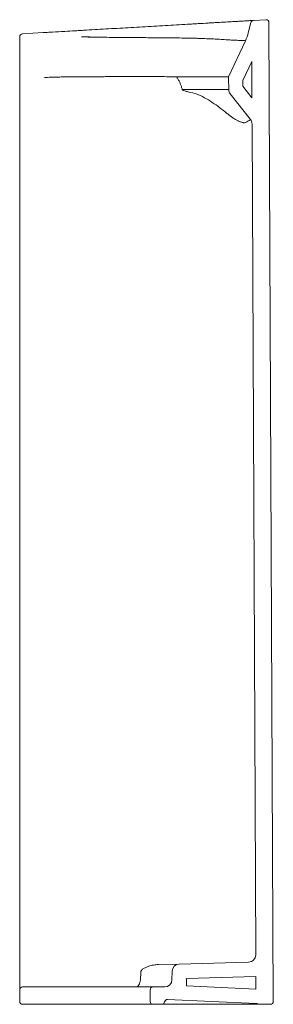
# Model space of a CAD drawing. Header units: millimetres. Extents: x 3771.951 to 3772.126, y 2277.603 to 2278.282.
import ezdxf

# ---------------------------------------------------------------- set-up
doc = ezdxf.new("R2010")
doc.units = ezdxf.units.MM
doc.layers.add('SANINDUSA', color=3, linetype='Continuous')

msp = doc.modelspace()

# ---------------------------------------------------------------- linework, layer by layer
at = {"layer": 'SANINDUSA', "linetype": 'Continuous', "lineweight": 15}
for p, q in [((3772.12075, 2278.28241), (3772.11215, 2278.28191)), ((3772.10856, 2278.27333), (3772.11032, 2278.28039)), ((3772.12584, 2277.60454), (3772.12286, 2278.28042)), ((3771.95085, 2277.61957), (3771.95085, 2278.27064)), ((3771.95274, 2278.27264), (3771.96711, 2278.27347)), ((3772.09501, 2278.24296), (3772.10664, 2278.26791)), ((3772.1048, 2278.24031), (3772.11098, 2278.25356)), ((3772.11109, 2278.22837), (3772.11098, 2278.25356)), ((3772.0951, 2278.23415), (3772.09482, 2278.24205)), ((3772.1048, 2278.23639), (3772.1048, 2278.24031)), ((3772.11109, 2278.22837), (3772.1048, 2278.23642)), ((3772.09615, 2278.23125), (3772.11011, 2278.21338)), ((3772.1137, 2277.6366), (3772.11117, 2278.21033)), ((3772.04655, 2277.62995), (3772.06091, 2277.63033)), ((3772.10883, 2277.63158), (3772.06091, 2277.63033)), ((3772.03434, 2277.62481), (3772.03412, 2277.61944)), ((3772.05594, 2277.61944), (3772.05604, 2277.62542)), ((3772.11377, 2277.62171), (3772.06596, 2277.62046)), ((3772.11381, 2277.61309), (3772.11377, 2277.62171)), ((3771.95085, 2277.61253), (3771.95085, 2277.61957)), ((3772.06587, 2277.61528), (3772.06596, 2277.62046)), ((3772.06587, 2277.61528), (3772.11381, 2277.61309)), ((3771.95085, 2277.60453), (3771.95085, 2277.61253)), ((3771.95285, 2277.61453), (3772.01592, 2277.61453)), ((3772.01592, 2277.61453), (3772.04285, 2277.61453)), ((3772.04085, 2277.60453), (3772.04085, 2277.61253)), ((3772.05094, 2277.61453), (3772.04285, 2277.61453)), ((3772.01592, 2277.60253), (3771.95285, 2277.60253)), ((3772.04285, 2277.60253), (3772.01592, 2277.60253)), ((3772.04891, 2277.60253), (3772.04285, 2277.60253)), ((3772.05294, 2277.60586), (3772.11396, 2277.60307)), ((3772.12384, 2277.60253), (3772.11588, 2277.60253))]:
    msp.add_line(p, q, dxfattribs=at)
at = {"layer": 'SANINDUSA', "linetype": 'Continuous', "lineweight": 15, "flags": 128}
msp.add_lwpolyline([(3772.0308, 2277.61453), (3772.03144, 2277.61462), (3772.03206, 2277.6149), (3772.03263, 2277.61535), (3772.03313, 2277.61596), (3772.03354, 2277.61671), (3772.03385, 2277.61755), (3772.03405, 2277.61848), (3772.03412, 2277.61944)], dxfattribs=at)
at = {"layer": 'SANINDUSA', "linetype": 'Continuous', "lineweight": 15}
for centre, radius, start, end in [((3772.11226, 2278.27991), 0.002, 93.3274, 165.99894), ((3772.12086, 2278.28041), 0.002, 0.25277, 93.3274), ((3771.95285, 2278.27064), 0.002, 93.3274, 180), ((3772.07945, 2278.28059), 0.03, 335, 345.99991), ((3772.06947, 2278.24201), 0.00988, 173.88519, 180.68767), ((3772.09682, 2278.24212), 0.002, 155, 182), ((3772.10009, 2278.23433), 0.005, 182, 218), ((3772.10617, 2278.2103), 0.005, 0.25277, 38), ((3772.1087, 2277.63658), 0.005, 271.5, 0.25277), ((3772.06104, 2277.62533), 0.005, 91.5, 179), ((3772.05094, 2277.61953), 0.005, 270, 359), ((3771.95285, 2277.61253), 0.002, 90, 180), ((3772.04285, 2277.61253), 0.002, 90, 180), ((3771.95285, 2277.60453), 0.002, 180, 270), ((3772.04285, 2277.60453), 0.002, 180, 270), ((3772.04891, 2277.60453), 0.002, 270, 350.43093), ((3772.05285, 2277.60386), 0.002, 87.38259, 170.43093), ((3772.12384, 2277.60453), 0.002, 270, 0.25277)]:
    msp.add_arc(centre, radius, start, end, dxfattribs=at)
for points, knots in [([(3771.98196, 2278.27434), (3771.9843, 2278.27447), (3771.98673, 2278.27461), (3771.98987, 2278.2748), (3771.9905, 2278.27483), (3771.99177, 2278.27491), (3771.9924, 2278.27494), (3771.9943, 2278.27505), (3771.99558, 2278.27513), (3771.9994, 2278.27535), (3772.00196, 2278.2755), (3772.00708, 2278.2758), (3772.00965, 2278.27595), (3772.01738, 2278.2764), (3772.02255, 2278.2767), (3772.03035, 2278.27715), (3772.03296, 2278.2773), (3772.03819, 2278.27761), (3772.04081, 2278.27776), (3772.04606, 2278.27806), (3772.04867, 2278.27822), (3772.05387, 2278.27852), (3772.05646, 2278.27867), (3772.06158, 2278.27897), (3772.06412, 2278.27911), (3772.06724, 2278.2793), (3772.06787, 2278.27933), (3772.06911, 2278.2794), (3772.06973, 2278.27944), (3772.07158, 2278.27955), (3772.07279, 2278.27962), (3772.07636, 2278.27983), (3772.07866, 2278.27996), (3772.08198, 2278.28015), (3772.08306, 2278.28021), (3772.08466, 2278.28031), (3772.08519, 2278.28034), (3772.08623, 2278.2804), (3772.08674, 2278.28043), (3772.08928, 2278.28058), (3772.09118, 2278.28069), (3772.09473, 2278.28089), (3772.09637, 2278.28099), (3772.09788, 2278.28108)], [0, 0, 0, 0, 0.0625, 0.0625, 0.078125, 0.078125, 0.09375, 0.09375, 0.125, 0.125, 0.1875, 0.1875, 0.25, 0.25, 0.375, 0.375, 0.4375, 0.4375, 0.5, 0.5, 0.5625, 0.5625, 0.625, 0.625, 0.6875, 0.6875, 0.703125, 0.703125, 0.71875, 0.71875, 0.75, 0.75, 0.8125, 0.8125, 0.84375, 0.84375, 0.859375, 0.859375, 0.875, 0.875, 0.9375, 0.9375, 1, 1, 1, 1]), ([(3772.09788, 2278.28108), (3772.0991, 2278.28115), (3772.10022, 2278.28121), (3772.10232, 2278.28133), (3772.10329, 2278.28139), (3772.1042, 2278.28144)], [0, 0, 0, 0, 0.5, 0.5, 1, 1, 1, 1]), ([(3772.1042, 2278.28144), (3772.10552, 2278.28152), (3772.10668, 2278.28159), (3772.10817, 2278.28167), (3772.10863, 2278.2817), (3772.10945, 2278.28175), (3772.10983, 2278.28177), (3772.11082, 2278.28183), (3772.11131, 2278.28186), (3772.11198, 2278.2819), (3772.11215, 2278.28191), (3772.11215, 2278.28191)], [0, 0, 0, 0, 0.25, 0.25, 0.375, 0.375, 0.5, 0.5, 0.75, 0.75, 1, 1, 1, 1]), ([(3771.96711, 2278.27347), (3771.96737, 2278.27349), (3771.96763, 2278.2735), (3771.96813, 2278.27353), (3771.96838, 2278.27355), (3771.96861, 2278.27356)], [0, 0, 0, 0, 0.5, 0.5, 1, 1, 1, 1]), ([(3771.99348, 2278.27058), (3771.99348, 2278.27058), (3771.99348, 2278.27058), (3771.99348, 2278.27058), (3771.99362, 2278.27058), (3771.99377, 2278.27057), (3771.99392, 2278.27056), (3771.99414, 2278.27056), (3771.99436, 2278.27055), (3771.99458, 2278.27054), (3771.99464, 2278.27054), (3771.99469, 2278.27053), (3771.99475, 2278.27053), (3771.99479, 2278.27053), (3771.99483, 2278.27053), (3771.99487, 2278.27053)], [-0.00000006, -0.00000006, -0.00000006, -0.00000006, 0, 0, 0, 0.000451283, 0.000451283, 0.000451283, 0.001124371, 0.001124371, 0.001124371, 0.001296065, 0.001296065, 0.001296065, 0.00142067, 0.00142067, 0.00142067, 0.00142067]), ([(3771.99487, 2278.27053), (3771.99559, 2278.27055), (3771.99631, 2278.27058), (3771.9974, 2278.2706), (3771.99776, 2278.27061), (3771.9983, 2278.27062), (3771.99858, 2278.27062), (3771.99885, 2278.27063), (3771.99903, 2278.27063), (3771.99912, 2278.27063), (3771.99921, 2278.27063)], [0, 0, 0, 0, 0.5, 0.5, 0.75, 0.75, 0.875, 0.9375, 0.9375, 1, 1, 1, 1]), ([(3772.0888, 2278.26885), (3772.08745, 2278.26893), (3772.08603, 2278.26901), (3772.08379, 2278.26912), (3772.08303, 2278.26916), (3772.08147, 2278.26923), (3772.08067, 2278.26927), (3772.07823, 2278.26937), (3772.07656, 2278.26943), (3772.07397, 2278.26952), (3772.0731, 2278.26954), (3772.07133, 2278.26958), (3772.07044, 2278.2696), (3772.06864, 2278.26964), (3772.06773, 2278.26966), (3772.06589, 2278.2697), (3772.06496, 2278.26972), (3772.06217, 2278.26976), (3772.06028, 2278.26979), (3772.05742, 2278.26983), (3772.05646, 2278.26985), (3772.05453, 2278.26987), (3772.05356, 2278.26988), (3772.05063, 2278.26992), (3772.04868, 2278.26993), (3772.04278, 2278.26997), (3772.03884, 2278.26999), (3772.03091, 2278.27005), (3772.02694, 2278.27008), (3772.02098, 2278.27013), (3772.01899, 2278.27015), (3772.01502, 2278.27019), (3772.01303, 2278.27022), (3772.00907, 2278.27027), (3772.00709, 2278.2703), (3772.00413, 2278.27034), (3772.00265, 2278.27036), (3772.00093, 2278.27039), (3772.00007, 2278.27041), (3771.9997, 2278.27041), (3771.99945, 2278.27042), (3771.99933, 2278.27042), (3771.9992, 2278.27042)], [0, 0, 0, 0, 0.0625, 0.0625, 0.09375, 0.09375, 0.125, 0.125, 0.1875, 0.1875, 0.21875, 0.21875, 0.25, 0.25, 0.28125, 0.28125, 0.3125, 0.3125, 0.375, 0.375, 0.40625, 0.40625, 0.4375, 0.4375, 0.5, 0.5, 0.625, 0.625, 0.75, 0.75, 0.8125, 0.8125, 0.875, 0.875, 0.9375, 0.9375, 0.96875, 0.984375, 0.992187, 0.996094, 0.996094, 1, 1, 1, 1]), ([(3772.09672, 2278.26838), (3772.09558, 2278.26844), (3772.09436, 2278.2685), (3772.09173, 2278.26866), (3772.09032, 2278.26876), (3772.0888, 2278.26885)], [0, 0, 0, 0, 0.5, 0.5, 1, 1, 1, 1]), ([(3772.10664, 2278.26791), (3772.10664, 2278.26791), (3772.10643, 2278.26792), (3772.10579, 2278.26794), (3772.10552, 2278.26795), (3772.10489, 2278.26798), (3772.10452, 2278.26799), (3772.10326, 2278.26805), (3772.10223, 2278.2681), (3772.09977, 2278.26822), (3772.09834, 2278.2683), (3772.09672, 2278.26838)], [0, 0, 0, 0, 0.25, 0.25, 0.375, 0.375, 0.5, 0.5, 0.75, 0.75, 1, 1, 1, 1]), ([(3771.96792, 2278.24253), (3771.96938, 2278.24258), (3771.97211, 2278.24266), (3771.97593, 2278.24277), (3771.98011, 2278.24286), (3771.98502, 2278.24294), (3771.99058, 2278.24299), (3771.99639, 2278.24302), (3772.00162, 2278.24304), (3772.00622, 2278.24306), (3772.00955, 2278.24307), (3772.01192, 2278.24307), (3772.01318, 2278.24307), (3772.01365, 2278.24307)], [0, 0, 0, 0, 0.0952024, 0.1785828, 0.2502493, 0.3685433, 0.5000317, 0.6144435, 0.7499022, 0.8439216, 0.9169549, 0.9689855, 1, 1, 1, 1]), ([(3772.01365, 2278.24307), (3772.01555, 2278.24307), (3772.01745, 2278.24308), (3772.02125, 2278.24309), (3772.02315, 2278.24309), (3772.02886, 2278.24309), (3772.03266, 2278.24309), (3772.04026, 2278.24309), (3772.04406, 2278.24309), (3772.04976, 2278.24307), (3772.05166, 2278.24307), (3772.05403, 2278.24306), (3772.0545, 2278.24306), (3772.05545, 2278.24305), (3772.05593, 2278.24305), (3772.05735, 2278.24303), (3772.0583, 2278.24302), (3772.05925, 2278.24306)], [0, 0, 0, 0, 0.125, 0.125, 0.25, 0.25, 0.5, 0.5, 0.75, 0.75, 0.875, 0.875, 0.90625, 0.90625, 0.9375, 0.9375, 1, 1, 1, 1]), ([(3772.05959, 2278.24189), (3772.05984, 2278.24164), (3772.06006, 2278.24136), (3772.06046, 2278.24077), (3772.06063, 2278.24046), (3772.06113, 2278.23952), (3772.06142, 2278.23886), (3772.06194, 2278.23754), (3772.06218, 2278.23687), (3772.06263, 2278.23552), (3772.06283, 2278.23484), (3772.06303, 2278.23415)], [0, 0, 0, 0, 0.125, 0.125, 0.25, 0.25, 0.5, 0.5, 0.75, 0.75, 1, 1, 1, 1]), ([(3772.05964, 2278.24306), (3772.06088, 2278.24306), (3772.06211, 2278.24306), (3772.06454, 2278.24306), (3772.06573, 2278.24306), (3772.06924, 2278.24305), (3772.07149, 2278.24305), (3772.07472, 2278.24304), (3772.07577, 2278.24304), (3772.07783, 2278.24303), (3772.07882, 2278.24303), (3772.08167, 2278.24302), (3772.08341, 2278.24302), (3772.08541, 2278.24301), (3772.0858, 2278.24301), (3772.08656, 2278.243), (3772.08693, 2278.243), (3772.08801, 2278.243), (3772.08867, 2278.243), (3772.08991, 2278.24299), (3772.09048, 2278.24299), (3772.09153, 2278.24298), (3772.092, 2278.24298), (3772.09264, 2278.24298), (3772.09284, 2278.24298), (3772.09321, 2278.24297), (3772.09339, 2278.24297), (3772.09387, 2278.24297), (3772.09414, 2278.24297), (3772.09479, 2278.24297), (3772.09501, 2278.24296), (3772.09501, 2278.24296)], [0, 0, 0, 0, 0.0625, 0.0625, 0.125, 0.125, 0.25, 0.25, 0.3125, 0.3125, 0.375, 0.375, 0.5, 0.5, 0.53125, 0.53125, 0.5625, 0.5625, 0.625, 0.625, 0.6875, 0.6875, 0.75, 0.75, 0.78125, 0.78125, 0.8125, 0.8125, 0.875, 0.875, 1, 1, 1, 1]), ([(3772.06303, 2278.23415), (3772.06418, 2278.23415), (3772.06531, 2278.23415), (3772.06754, 2278.23415), (3772.06864, 2278.23415), (3772.07187, 2278.23415), (3772.07393, 2278.23415), (3772.07686, 2278.23415), (3772.07782, 2278.23415), (3772.07968, 2278.23415), (3772.08057, 2278.23415), (3772.08315, 2278.23415), (3772.08472, 2278.23415), (3772.08687, 2278.23415), (3772.08755, 2278.23415), (3772.08851, 2278.23415), (3772.08882, 2278.23415), (3772.08942, 2278.23415), (3772.08971, 2278.23415), (3772.0911, 2278.23415), (3772.09203, 2278.23415), (3772.09317, 2278.23415), (3772.0935, 2278.23415), (3772.09393, 2278.23415), (3772.09407, 2278.23415), (3772.09431, 2278.23415), (3772.09442, 2278.23415), (3772.0949, 2278.23415), (3772.0951, 2278.23415), (3772.0951, 2278.23415)], [0, 0, 0, 0, 0.0625, 0.0625, 0.125, 0.125, 0.25, 0.25, 0.3125, 0.3125, 0.375, 0.375, 0.5, 0.5, 0.5625, 0.5625, 0.59375, 0.59375, 0.625, 0.625, 0.75, 0.75, 0.8125, 0.8125, 0.84375, 0.84375, 0.875, 0.875, 1, 1, 1, 1]), ([(3772.06303, 2278.23415), (3772.06306, 2278.2341), (3772.06309, 2278.23406), (3772.06317, 2278.23399), (3772.06322, 2278.23395), (3772.06335, 2278.23386), (3772.06344, 2278.2338), (3772.06373, 2278.23366), (3772.06392, 2278.23357), (3772.06452, 2278.23334), (3772.06493, 2278.23321), (3772.06615, 2278.23283), (3772.06696, 2278.23261), (3772.06941, 2278.23198), (3772.07104, 2278.2316), (3772.07266, 2278.23125)], [0, 0, 0, 0, 0.015625, 0.015625, 0.03125, 0.03125, 0.0625, 0.0625, 0.125, 0.125, 0.25, 0.25, 0.5, 0.5, 1, 1, 1, 1]), ([(3772.07266, 2278.23125), (3772.07462, 2278.23046), (3772.07651, 2278.22955), (3772.08021, 2278.22755), (3772.08202, 2278.22645), (3772.08553, 2278.22414), (3772.08725, 2278.22292), (3772.09061, 2278.22038), (3772.09226, 2278.21907), (3772.09388, 2278.21772)], [0, 0, 0, 0, 0.25, 0.25, 0.5, 0.5, 0.75, 0.75, 1, 1, 1, 1]), ([(3772.09388, 2278.21772), (3772.09452, 2278.21719), (3772.09516, 2278.21667), (3772.09646, 2278.2157), (3772.0971, 2278.21523), (3772.09838, 2278.21437), (3772.09902, 2278.21396), (3772.09997, 2278.2134), (3772.10028, 2278.21322), (3772.1009, 2278.21288), (3772.1012, 2278.21272), (3772.1018, 2278.21243), (3772.10209, 2278.21229), (3772.10266, 2278.21204), (3772.10294, 2278.21192), (3772.10375, 2278.21162), (3772.10425, 2278.21147), (3772.10493, 2278.21133), (3772.10514, 2278.21129), (3772.10555, 2278.21125), (3772.10573, 2278.21125), (3772.10625, 2278.21128), (3772.10654, 2278.21135), (3772.10677, 2278.21148)], [0, 0, 0, 0, 0.125, 0.125, 0.25, 0.25, 0.375, 0.375, 0.4375, 0.4375, 0.5, 0.5, 0.5625, 0.5625, 0.625, 0.625, 0.75, 0.75, 0.8125, 0.8125, 0.875, 0.875, 1, 1, 1, 1]), ([(3772.10677, 2278.21148), (3772.10788, 2278.2121), (3772.10871, 2278.21258), (3772.10983, 2278.21322), (3772.11011, 2278.21338), (3772.11011, 2278.21338)], [0, 0, 0, 0, 0.5, 0.5, 1, 1, 1, 1]), ([(3772.03434, 2277.62481), (3772.03436, 2277.62497), (3772.03439, 2277.62512), (3772.0345, 2277.62541), (3772.03458, 2277.62556), (3772.03474, 2277.62582), (3772.03483, 2277.62594), (3772.03503, 2277.62617), (3772.03513, 2277.62628), (3772.03546, 2277.62659), (3772.03569, 2277.62677), (3772.03617, 2277.62712), (3772.03642, 2277.62727), (3772.03718, 2277.62771), (3772.0377, 2277.62796), (3772.03877, 2277.62841), (3772.03931, 2277.62861), (3772.04094, 2277.62914), (3772.04205, 2277.62941), (3772.04429, 2277.6298), (3772.04542, 2277.62992), (3772.04655, 2277.62995)], [0, 0, 0, 0, 0.03125, 0.03125, 0.0625, 0.0625, 0.09375, 0.09375, 0.125, 0.125, 0.1875, 0.1875, 0.25, 0.25, 0.375, 0.375, 0.5, 0.5, 0.75, 0.75, 1, 1, 1, 1]), ([(3772.11588, 2277.60253), (3772.1158, 2277.60253), (3772.11563, 2277.60253), (3772.1144, 2277.60253), (3772.11232, 2277.60253), (3772.10911, 2277.60253), (3772.10469, 2277.60253), (3772.09942, 2277.60253), (3772.09344, 2277.60253), (3772.08696, 2277.60253), (3772.07991, 2277.60253), (3772.0724, 2277.60253), (3772.06454, 2277.60253), (3772.05674, 2277.60253), (3772.05152, 2277.60253), (3772.04908, 2277.60253)], [0, 0, 0, 0, 0.072161, 0.144488, 0.216626, 0.301861, 0.387415, 0.472631, 0.550381, 0.62839, 0.706136, 0.781982, 0.858073, 0.933918, 1, 1, 1, 1]), ([(3772.11396, 2277.60307), (3772.11412, 2277.60306), (3772.11428, 2277.60304), (3772.11458, 2277.60295), (3772.11474, 2277.60288), (3772.11487, 2277.6028)], [0, 0, 0, 0, 0.5, 0.5, 1, 1, 1, 1]), ([(3772.11487, 2277.6028), (3772.11503, 2277.60271), (3772.11519, 2277.60264), (3772.11553, 2277.60255), (3772.1157, 2277.60253), (3772.11588, 2277.60253)], [0, 0, 0, 0, 0.5, 0.5, 1, 1, 1, 1])]:
    msp.add_open_spline(points, degree=3, knots=knots, dxfattribs=at)
for points in [[(3771.97353, 2278.27385), (3771.97614, 2278.274), (3771.97895, 2278.27416), (3771.98196, 2278.27434)], [(3771.96861, 2278.27356), (3771.97015, 2278.27365), (3771.97179, 2278.27375), (3771.97353, 2278.27385)], [(3771.9992, 2278.27042), (3771.99776, 2278.27044), (3771.99631, 2278.27047), (3771.99487, 2278.27053)], [(3772.05925, 2278.24306), (3772.05938, 2278.24306), (3772.05951, 2278.24306), (3772.05964, 2278.24306)]]:
    msp.add_open_spline(points, degree=3, dxfattribs=at)

doc.saveas('drawing.dxf')
